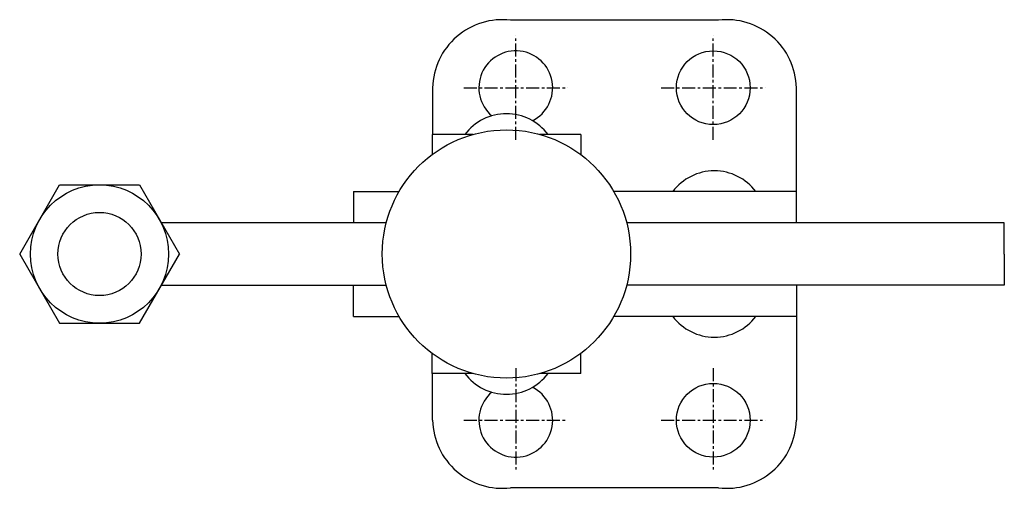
# Model space of a CAD drawing. Extents: x 302.3 to 397, y 433.5 to 478.5.
import ezdxf

# ---------------------------------------------------------------- set-up
doc = ezdxf.new("R2010")
doc.units = 0
doc.linetypes.add('CENTER', pattern=[2, 1.25, -0.25, 0.25, -0.25])
doc.layers.get('0').update_dxf_attribs({"linetype": 'CONTINUOUS'})
doc.layers.add('BRAUER-1', color=1, linetype='CENTER')

msp = doc.modelspace()

# ---------------------------------------------------------------- linework, layer by layer
for p, q in [((369.500004, 478.5), (349.500004, 478.500003)), ((342.000003, 472.000005), (342.000003, 467.500005)), ((377.000001, 458.999999), (377.000003, 471.999999)), ((341.950014, 467.500005), (341.950014, 465.567207)), ((345.87452, 467.500004), (342.000003, 467.500005)), ((356.250014, 467.500002), (352.325512, 467.500003)), ((356.250014, 467.500002), (356.250014, 465.567204)), ((302.270004, 455.999991), (306.110005, 462.651077)), ((306.110005, 462.651077), (313.790004, 462.651076)), ((313.790004, 462.651076), (317.630004, 455.99999)), ((334.400011, 462.000006), (334.40001, 459.000006)), ((334.400011, 462.000006), (338.772678, 462.000005)), ((377.000002, 461.999999), (359.427347, 462.000002)), ((337.539135, 458.999999), (315.89795, 459.000001)), ((397.000001, 458.999995), (360.660888, 459.000002)), ((397.000001, 455.999997), (397.000001, 458.999995)), ((302.270004, 455.999991), (306.110003, 449.348916)), ((313.790003, 449.348915), (317.630004, 455.99999)), ((397.000001, 455.999998), (397.000001, 452.999999)), ((315.897949, 453.000001), (337.539135, 452.999999)), ((334.40001, 450.000001), (334.40001, 453.000001)), ((397.000001, 452.999999), (360.660887, 452.999999)), ((377.000001, 452.999999), (377, 439.999999)), ((334.40001, 450.000001), (338.772677, 450.000001)), ((377.000001, 449.999999), (359.427345, 450)), ((306.110003, 449.348916), (313.790003, 449.348915)), ((341.950012, 444.5), (341.950012, 446.432802)), ((356.250012, 444.5), (356.250012, 446.432801)), ((342, 440), (342, 444.5)), ((345.874523, 444.5), (342, 444.5)), ((356.250012, 444.5), (352.3255, 444.5)), ((369.5, 433.499999), (349.5, 433.5))]:
    msp.add_line(p, q)
for centre, radius in [((369.000003, 472), 3.55), ((349.100012, 456.000003), 11.943779), ((309.950004, 456.000001), 6.651076), ((309.950004, 456.000001), 4), ((369, 439.999999), 3.55)]:
    msp.add_circle(centre, radius)
for centre, radius, start, end in [((348.701546, 471.844376), 6.70335, 83.159074, 178.669674), ((370.29846, 471.844373), 6.70335, 1.330306, 96.840909), ((350.000003, 472.000003), 3.55, 296.774233, 229.540389), ((349.100014, 464.500003), 5, 36.869898, 143.130093), ((369.100007, 459), 5, 36.869891, 143.130093), ((369.100007, 452.999999), 5, 216.869886, 323.130102), ((349.100012, 447.5), 5, 216.869886, 323.130102), ((350, 440), 3.55, 130.45959, 63.225753), ((348.701543, 440.155627), 6.70335, 181.330313, 276.840918), ((370.298456, 440.155626), 6.70335, 263.15907, 358.669684)]:
    msp.add_arc(centre, radius, start, end)
at = {"layer": 'BRAUER-1'}
for p, q in [((350.000003, 467.000003), (350.000004, 477.000003)), ((369.000003, 467), (369.000004, 477)), ((345.000003, 472.000004), (355.000003, 472.000003)), ((364.000003, 472.000001), (374.000003, 472)), ((350, 445), (350, 435)), ((369, 444.999999), (369, 434.999999)), ((345, 440), (355, 440)), ((364, 440), (374, 439.999999))]:
    msp.add_line(p, q, dxfattribs=at)

doc.saveas('drawing.dxf')
